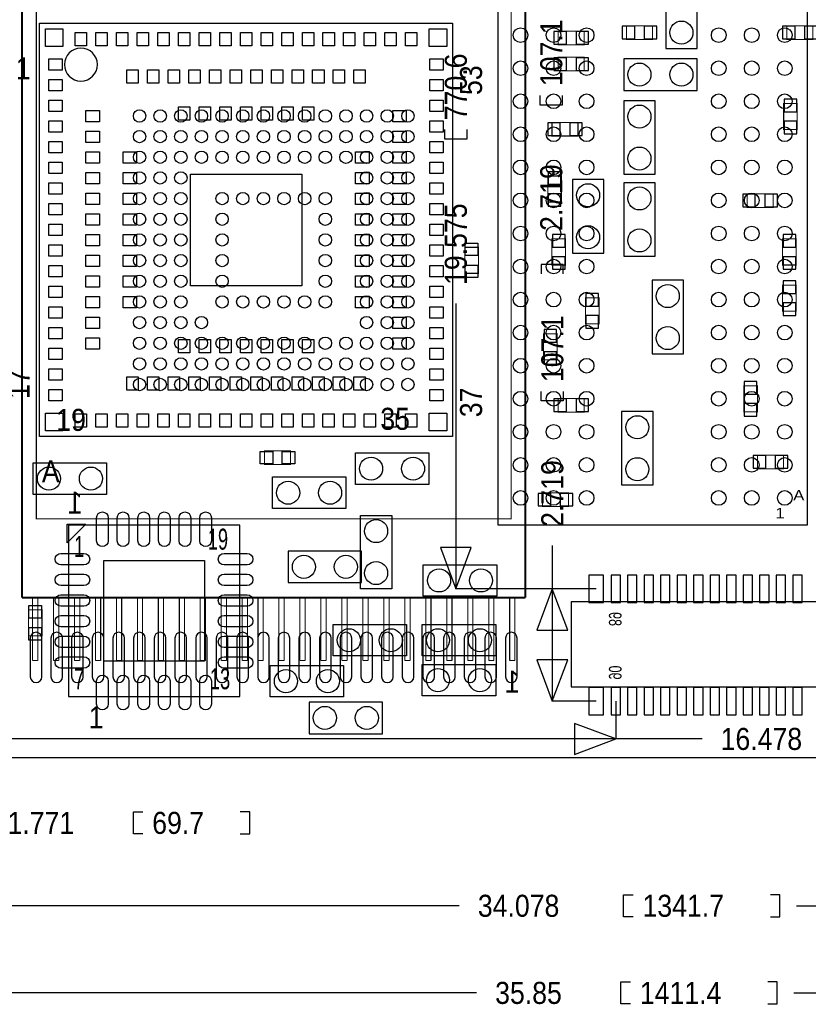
# Model space of a CAD drawing. Extents: x -5.8 to 60.7, y -6.1 to 33.5.
# Tile 2 of 5: x 3.8 to 22.9, y -6 to 17.9. Entities that reach past the tile are written whole.
import ezdxf
from ezdxf.enums import TextEntityAlignment as Align

# ---------------------------------------------------------------- set-up
doc = ezdxf.new("R2010")
doc.units = 0
for name, color, linetype in [('BG_DIMENSION', 1, 'CONTINUOUS'), ('BG_OUTLINE', 2, 'CONTINUOUS'), ('PG_ASSEMBLY_BOTTOM', 3, 'CONTINUOUS'), ('PG_ASSEMBLY_TOP', 4, 'CONTINUOUS'), ('PIN_BOTTOM', 6, 'CONTINUOUS'), ('PIN_TOP', 5, 'CONTINUOUS')]:
    doc.layers.add(name, color=color, linetype=linetype)

msp = doc.modelspace()

# ---------------------------------------------------------------- linework, layer by layer
at = {"layer": 'BG_DIMENSION'}
for points in [[(16.9545, 16.0274), (16.9545, 15.7988), (16.4211, 15.7988), (16.4211, 16.0274)], [(14.6431, 15.2019), (14.6431, 14.9733), (14.1097, 14.9733), (14.1097, 15.2019)], [(16.9799, 11.7094), (16.9799, 11.938), (16.4465, 11.938), (16.4465, 11.7094)], [(14.3764, 10.99185), (14.3764, 4.088384)], [(16.9799, 8.8646), (16.9799, 8.636), (16.4465, 8.636), (16.4465, 8.8646)], [(16.7132, 5.13715), (16.7132, 4.088384)], [(17.774412, 4.088384), (14.3764, 4.088384)], [(16.7132, 4.088384), (16.7132, 1.36906)], [(17.774412, 4.088384), (16.7132, 4.088384)], [(17.774412, 1.36906), (16.7132, 1.36906)], [(18.249392, 1.36906), (18.249392, 0.4572)], [(18.249392, 0.4572), (1.771142, 0.4572)], [(20.33905, 0.4572), (18.249392, 0.4572)], [(6.7945, -1.8415), (6.5659, -1.8415), (6.5659, -1.3081), (6.7945, -1.3081)], [(9.1567, -1.8415), (9.3853, -1.8415), (9.3853, -1.3081), (9.1567, -1.3081)], [(18.669, -3.8481), (18.4404, -3.8481), (18.4404, -3.3147), (18.669, -3.3147)], [(21.9964, -3.8481), (22.225, -3.8481), (22.225, -3.3147), (21.9964, -3.3147)], [(14.45895, -3.5814), (1.771142, -3.5814)], [(22.62505, -3.5814), (35.84956, -3.5814)], [(18.6055, -5.9563), (18.3769, -5.9563), (18.3769, -5.4229), (18.6055, -5.4229)], [(21.9329, -5.9563), (22.1615, -5.9563), (22.1615, -5.4229), (21.9329, -5.4229)], [(14.87805, -5.6896), (0, -5.6896)], [(22.56155, -5.6896), (35.84956, -5.6896)]]:
    msp.add_lwpolyline(points, dxfattribs=at)
for points in [[(14.001496, 5.088382), (14.3764, 4.088384), (14.751304, 5.088382)], [(17.088104, 3.088386), (16.7132, 4.088384), (16.338296, 3.088386)], [(16.338296, 2.369058), (16.7132, 1.36906), (17.088104, 2.369058)], [(17.249394, 0.082296), (18.249392, 0.4572), (17.249394, 0.832104)]]:
    msp.add_lwpolyline(points, close=True, dxfattribs=at)
at = {"layer": 'BG_OUTLINE'}
msp.add_lwpolyline([(0, 0), (0, 25.031954), (50.031904, 25.031954), (50.031904, 0)], close=True, dxfattribs=at)
at = {"layer": 'PG_ASSEMBLY_BOTTOM'}
for points, const_width in [([(3.86969, 20.691094), (3.86969, 3.876294)], 0.0508), ([(16.06169, 3.876294), (16.06169, 20.691094)], 0.0508), ([(3.86969, 3.876294), (16.06169, 3.876294)], 0.0508), ([(4.12369, 2.352294), (4.12369, 3.876294)], 0.0254), ([(4.25069, 3.876294), (4.25069, 2.352294)], 0.0254), ([(4.63169, 2.352294), (4.63169, 3.876294)], 0.0254), ([(4.75869, 3.876294), (4.75869, 2.352294)], 0.0254), ([(5.13969, 2.352294), (5.13969, 3.876294)], 0.0254), ([(5.26669, 3.876294), (5.26669, 2.352294)], 0.0254), ([(5.64769, 2.352294), (5.64769, 3.876294)], 0.0254), ([(5.77469, 3.876294), (5.77469, 2.352294)], 0.0254), ([(6.15569, 2.352294), (6.15569, 3.876294)], 0.0254), ([(6.28269, 3.876294), (6.28269, 2.352294)], 0.0254), ([(6.66369, 2.352294), (6.66369, 3.876294)], 0.0254), ([(6.79069, 3.876294), (6.79069, 2.352294)], 0.0254), ([(7.17169, 2.352294), (7.17169, 3.876294)], 0.0254), ([(7.29869, 3.876294), (7.29869, 2.352294)], 0.0254), ([(7.67969, 2.352294), (7.67969, 3.876294)], 0.0254), ([(7.80669, 3.876294), (7.80669, 2.352294)], 0.0254), ([(8.18769, 2.352294), (8.18769, 3.876294)], 0.0254), ([(8.31469, 3.876294), (8.31469, 2.352294)], 0.0254), ([(8.69569, 2.352294), (8.69569, 3.876294)], 0.0254), ([(8.82269, 3.876294), (8.82269, 2.352294)], 0.0254), ([(9.20369, 2.352294), (9.20369, 3.876294)], 0.0254), ([(9.33069, 3.876294), (9.33069, 2.352294)], 0.0254), ([(9.58469, 2.352294), (9.58469, 3.876294)], 0.0254), ([(9.71169, 3.876294), (9.71169, 2.352294)], 0.0254), ([(10.09269, 2.352294), (10.09269, 3.876294)], 0.0254), ([(10.21969, 3.876294), (10.21969, 2.352294)], 0.0254), ([(10.60069, 2.352294), (10.60069, 3.876294)], 0.0254), ([(10.72769, 3.876294), (10.72769, 2.352294)], 0.0254), ([(11.10869, 2.352294), (11.10869, 3.876294)], 0.0254), ([(11.23569, 3.876294), (11.23569, 2.352294)], 0.0254), ([(11.61669, 2.352294), (11.61669, 3.876294)], 0.0254), ([(11.74369, 3.876294), (11.74369, 2.352294)], 0.0254), ([(12.12469, 2.352294), (12.12469, 3.876294)], 0.0254), ([(12.25169, 3.876294), (12.25169, 2.352294)], 0.0254), ([(12.63269, 2.352294), (12.63269, 3.876294)], 0.0254), ([(12.75969, 3.876294), (12.75969, 2.352294)], 0.0254), ([(13.14069, 2.352294), (13.14069, 3.876294)], 0.0254), ([(13.26769, 3.876294), (13.26769, 2.352294)], 0.0254), ([(13.64869, 2.352294), (13.64869, 3.876294)], 0.0254), ([(13.77569, 3.876294), (13.77569, 2.352294)], 0.0254), ([(14.15669, 2.352294), (14.15669, 3.876294)], 0.0254), ([(14.28369, 3.876294), (14.28369, 2.352294)], 0.0254), ([(14.66469, 2.352294), (14.66469, 3.876294)], 0.0254), ([(14.79169, 3.876294), (14.79169, 2.352294)], 0.0254), ([(15.17269, 2.352294), (15.17269, 3.876294)], 0.0254), ([(15.29969, 3.876294), (15.29969, 2.352294)], 0.0254), ([(15.68069, 2.352294), (15.68069, 3.876294)], 0.0254), ([(15.80769, 3.876294), (15.80769, 2.352294)], 0.0254), ([(4.25069, 2.352294), (4.12369, 2.352294)], 0.0254), ([(4.75869, 2.352294), (4.63169, 2.352294)], 0.0254), ([(5.26669, 2.352294), (5.13969, 2.352294)], 0.0254), ([(5.77469, 2.352294), (5.64769, 2.352294)], 0.0254), ([(6.28269, 2.352294), (6.15569, 2.352294)], 0.0254), ([(6.79069, 2.352294), (6.66369, 2.352294)], 0.0254), ([(7.29869, 2.352294), (7.17169, 2.352294)], 0.0254), ([(7.80669, 2.352294), (7.67969, 2.352294)], 0.0254), ([(8.31469, 2.352294), (8.18769, 2.352294)], 0.0254), ([(8.82269, 2.352294), (8.69569, 2.352294)], 0.0254), ([(9.33069, 2.352294), (9.20369, 2.352294)], 0.0254), ([(9.71169, 2.352294), (9.58469, 2.352294)], 0.0254), ([(10.21969, 2.352294), (10.09269, 2.352294)], 0.0254), ([(10.72769, 2.352294), (10.60069, 2.352294)], 0.0254), ([(11.23569, 2.352294), (11.10869, 2.352294)], 0.0254), ([(11.74369, 2.352294), (11.61669, 2.352294)], 0.0254), ([(12.25169, 2.352294), (12.12469, 2.352294)], 0.0254), ([(12.75969, 2.352294), (12.63269, 2.352294)], 0.0254), ([(13.26769, 2.352294), (13.14069, 2.352294)], 0.0254), ([(13.77569, 2.352294), (13.64869, 2.352294)], 0.0254), ([(14.28369, 2.352294), (14.15669, 2.352294)], 0.0254), ([(14.79169, 2.352294), (14.66469, 2.352294)], 0.0254), ([(15.29969, 2.352294), (15.17269, 2.352294)], 0.0254), ([(15.80769, 2.352294), (15.68069, 2.352294)], 0.0254)]:
    msp.add_lwpolyline(points, dxfattribs=dict(at, const_width=const_width))
for points in [[(19.459194, 18.947384), (19.459194, 17.169384), (20.221194, 17.169384), (20.221194, 18.947384)], [(18.443194, 16.153384), (20.221194, 16.153384), (20.221194, 16.915384), (18.443194, 16.915384)], [(19.205194, 14.121384), (19.205194, 15.899384), (18.443194, 15.899384), (18.443194, 14.121384)], [(17.198594, 13.994384), (17.198594, 12.216384), (17.960594, 12.216384), (17.960594, 13.994384)], [(19.205194, 12.140184), (19.205194, 13.918184), (18.443194, 13.918184), (18.443194, 12.140184)], [(19.128994, 11.555984), (19.128994, 9.777984), (19.890994, 9.777984), (19.890994, 11.555984)], [(19.154394, 6.602984), (19.154394, 8.380984), (18.392394, 8.380984), (18.392394, 6.602984)], [(12.093194, 5.002784), (10.315194, 5.002784), (10.315194, 4.240784), (12.093194, 4.240784)], [(36.876736, 1.720342), (36.876736, 3.777742), (17.166336, 3.777742), (17.166336, 1.720342)], [(12.601194, 1.345184), (10.823194, 1.345184), (10.823194, 0.583184), (12.601194, 0.583184)]]:
    msp.add_lwpolyline(points, close=True, dxfattribs=at)
at = {"layer": 'PG_ASSEMBLY_BOTTOM', "const_width": 0.0254}
for points in [[(15.715742, 5.78358), (15.715742, 18.783808), (4.215638, 18.783808), (4.215638, 5.78358)], [(19.139154, 17.715484), (18.509234, 17.715484), (18.509234, 17.385284), (19.139154, 17.385284)], [(22.395434, 17.385284), (23.025354, 17.385284), (23.025354, 17.715484), (22.395434, 17.715484)], [(16.858234, 17.258284), (17.488154, 17.258284), (17.488154, 17.588484), (16.858234, 17.588484)], [(16.858234, 16.623284), (17.488154, 16.623284), (17.488154, 16.953484), (16.858234, 16.953484)], [(22.316694, 15.833344), (22.316694, 15.203424), (22.646894, 15.203424), (22.646894, 15.833344)], [(17.335754, 15.378684), (16.705834, 15.378684), (16.705834, 15.048484), (17.335754, 15.048484)], [(16.601694, 14.080744), (16.601694, 13.450824), (16.931894, 13.450824), (16.931894, 14.080744)], [(22.060154, 13.651484), (21.430234, 13.651484), (21.430234, 13.321284), (22.060154, 13.321284)], [(17.033494, 11.926824), (17.033494, 12.556744), (16.703294, 12.556744), (16.703294, 11.926824)], [(22.291294, 12.556744), (22.291294, 11.926824), (22.621494, 11.926824), (22.621494, 12.556744)], [(22.621494, 10.809224), (22.621494, 11.439144), (22.291294, 11.439144), (22.291294, 10.809224)], [(17.516094, 11.134344), (17.516094, 10.504424), (17.846294, 10.504424), (17.846294, 11.134344)], [(16.830294, 9.628378), (16.830294, 10.258298), (16.500094, 10.258298), (16.500094, 9.628378)], [(21.681694, 8.370824), (21.681694, 9.000744), (21.351494, 9.000744), (21.351494, 8.370824)], [(16.858234, 8.368284), (17.488154, 8.36803), (17.488154, 8.698738), (16.858234, 8.698484)], [(21.684234, 6.996684), (22.314154, 6.996684), (22.314154, 7.326884), (21.684234, 7.326884)], [(17.107154, 6.412484), (16.477234, 6.412484), (16.477234, 6.082284), (17.107154, 6.082284)]]:
    msp.add_lwpolyline(points, close=True, dxfattribs=at)
at = {"layer": 'PG_ASSEMBLY_TOP'}
for points in [[(22.893782, 18.939256), (15.39367, 18.939256), (15.39367, 5.639308), (22.893782, 5.639308)], [(4.29641, 17.77619), (14.29639, 17.77619), (14.29639, 7.77621), (4.29641, 7.77621)], [(11.94308, 7.3787), (13.72108, 7.3787), (13.72108, 6.6167), (11.94308, 6.6167)], [(5.9182, 6.3754), (4.1402, 6.3754), (4.1402, 7.1374), (5.9182, 7.1374)], [(11.71194, 6.03504), (9.93394, 6.03504), (9.93394, 6.79704), (11.71194, 6.79704)], [(12.827, 5.8674), (12.827, 4.0894), (12.065, 4.0894), (12.065, 5.8674)], [(4.966208, 5.205984), (4.966208, 5.656072), (5.416296, 5.656072)], [(4.991354, 1.481074), (9.141206, 1.481074), (9.141206, 5.630926), (4.991354, 5.630926)], [(13.589, 4.6736), (15.367, 4.6736), (15.367, 3.9116), (13.589, 3.9116)], [(11.4046, 3.2258), (13.1826, 3.2258), (13.1826, 2.4638), (11.4046, 2.4638)], [(15.3416, 2.4638), (13.5636, 2.4638), (13.5636, 3.2258), (15.3416, 3.2258)], [(9.8806, 2.2352), (11.6586, 2.2352), (11.6586, 1.4732), (9.8806, 1.4732)], [(13.5636, 2.2606), (15.3416, 2.2606), (15.3416, 1.4986), (13.5636, 1.4986)]]:
    msp.add_lwpolyline(points, close=True, dxfattribs=at)
msp.add_lwpolyline([(5.696458, 16.776192, 1), (4.896342, 16.776208, 1)], format="xyb", close=True, dxfattribs=at)
at = {"layer": 'PG_ASSEMBLY_TOP', "const_width": 0.0254}
for points in [[(14.5923, 11.72464), (14.5923, 12.35456), (14.9225, 12.35456), (14.9225, 11.72464)], [(9.74344, 7.4295), (10.37336, 7.4295), (10.37336, 7.0993), (9.74344, 7.0993)], [(4.02336, 2.95148), (4.02336, 3.5814), (4.35356, 3.5814), (4.35356, 2.95148)]]:
    msp.add_lwpolyline(points, close=True, dxfattribs=at)
at = {"layer": 'PIN_BOTTOM'}
for points in [[(18.70964, 17.397984), (18.70964, 17.702784), (18.40484, 17.702784), (18.40484, 17.397984)], [(19.243548, 17.397984), (19.243548, 17.702784), (18.938748, 17.702784), (18.938748, 17.397984)], [(22.29104, 17.702784), (22.29104, 17.397984), (22.59584, 17.397984), (22.59584, 17.702784)], [(22.824948, 17.702784), (22.824948, 17.397984), (23.129748, 17.397984), (23.129748, 17.702784)], [(16.75384, 17.575784), (16.75384, 17.270984), (17.05864, 17.270984), (17.05864, 17.575784)], [(17.287748, 17.575784), (17.287748, 17.270984), (17.592548, 17.270984), (17.592548, 17.575784)], [(16.75384, 16.940784), (16.75384, 16.635984), (17.05864, 16.635984), (17.05864, 16.940784)], [(17.287748, 16.940784), (17.287748, 16.635984), (17.592548, 16.635984), (17.592548, 16.940784)], [(22.634194, 15.937738), (22.329394, 15.937738), (22.329394, 15.632938), (22.634194, 15.632938)], [(16.90624, 15.061184), (16.90624, 15.365984), (16.60144, 15.365984), (16.60144, 15.061184)], [(17.440148, 15.061184), (17.440148, 15.365984), (17.135348, 15.365984), (17.135348, 15.061184)], [(22.634194, 15.40383), (22.329394, 15.40383), (22.329394, 15.09903), (22.634194, 15.09903)], [(16.919194, 14.185138), (16.614394, 14.185138), (16.614394, 13.880338), (16.919194, 13.880338)], [(16.919194, 13.65123), (16.614394, 13.65123), (16.614394, 13.34643), (16.919194, 13.34643)], [(21.63064, 13.333984), (21.63064, 13.638784), (21.32584, 13.638784), (21.32584, 13.333984)], [(22.164548, 13.333984), (22.164548, 13.638784), (21.859748, 13.638784), (21.859748, 13.333984)], [(16.715994, 12.356338), (17.020794, 12.356338), (17.020794, 12.661138), (16.715994, 12.661138)], [(22.608794, 12.661138), (22.303994, 12.661138), (22.303994, 12.356338), (22.608794, 12.356338)], [(16.715994, 11.82243), (17.020794, 11.82243), (17.020794, 12.12723), (16.715994, 12.12723)], [(22.608794, 12.12723), (22.303994, 12.12723), (22.303994, 11.82243), (22.608794, 11.82243)], [(22.303994, 11.238738), (22.608794, 11.238738), (22.608794, 11.543538), (22.303994, 11.543538)], [(17.833594, 11.238738), (17.528794, 11.238738), (17.528794, 10.933938), (17.833594, 10.933938)], [(22.303994, 10.70483), (22.608794, 10.70483), (22.608794, 11.00963), (22.303994, 11.00963)], [(17.833594, 10.70483), (17.528794, 10.70483), (17.528794, 10.40003), (17.833594, 10.40003)], [(16.512794, 10.057892), (16.817594, 10.057892), (16.817594, 10.362692), (16.512794, 10.362692)], [(16.512794, 9.523984), (16.817594, 9.523984), (16.817594, 9.828784), (16.512794, 9.828784)], [(21.364194, 8.800338), (21.668994, 8.800338), (21.668994, 9.105138), (21.364194, 9.105138)], [(16.75384, 8.685784), (16.75384, 8.380984), (17.05864, 8.380984), (17.05864, 8.685784)], [(17.287748, 8.685784), (17.287748, 8.380984), (17.592548, 8.380984), (17.592548, 8.685784)], [(21.364194, 8.26643), (21.668994, 8.26643), (21.668994, 8.57123), (21.364194, 8.57123)], [(21.57984, 7.314184), (21.57984, 7.009384), (21.88464, 7.009384), (21.88464, 7.314184)], [(22.113748, 7.314184), (22.113748, 7.009384), (22.418548, 7.009384), (22.418548, 7.314184)], [(16.67764, 6.094984), (16.67764, 6.399784), (16.37284, 6.399784), (16.37284, 6.094984)], [(17.211548, 6.094984), (17.211548, 6.399784), (16.906748, 6.399784), (16.906748, 6.094984)], [(17.952212, 3.758184), (17.952212, 4.418584), (17.596612, 4.418584), (17.596612, 3.758184)], [(18.363692, 3.758184), (18.363692, 4.418584), (18.135092, 4.418584), (18.135092, 3.758184)], [(18.763742, 3.758184), (18.763742, 4.418584), (18.535142, 4.418584), (18.535142, 3.758184)], [(19.163792, 3.758184), (19.163792, 4.418584), (18.935192, 4.418584), (18.935192, 3.758184)], [(19.563842, 3.758184), (19.563842, 4.418584), (19.335242, 4.418584), (19.335242, 3.758184)], [(19.963892, 3.758184), (19.963892, 4.418584), (19.735292, 4.418584), (19.735292, 3.758184)], [(20.363688, 3.758184), (20.363688, 4.418584), (20.135088, 4.418584), (20.135088, 3.758184)], [(20.763738, 3.758184), (20.763738, 4.418584), (20.535138, 4.418584), (20.535138, 3.758184)], [(21.163788, 3.758184), (21.163788, 4.418584), (20.935188, 4.418584), (20.935188, 3.758184)], [(21.563838, 3.758184), (21.563838, 4.418584), (21.335238, 4.418584), (21.335238, 3.758184)], [(21.963888, 3.758184), (21.963888, 4.418584), (21.735288, 4.418584), (21.735288, 3.758184)], [(22.363684, 3.758184), (22.363684, 4.418584), (22.135084, 4.418584), (22.135084, 3.758184)], [(22.763734, 3.758184), (22.763734, 4.418584), (22.535134, 4.418584), (22.535134, 3.758184)], [(17.952212, 1.03886), (17.952212, 1.69926), (17.596612, 1.69926), (17.596612, 1.03886)], [(18.363692, 1.03886), (18.363692, 1.69926), (18.135092, 1.69926), (18.135092, 1.03886)], [(18.763742, 1.03886), (18.763742, 1.69926), (18.535142, 1.69926), (18.535142, 1.03886)], [(19.163792, 1.03886), (19.163792, 1.69926), (18.935192, 1.69926), (18.935192, 1.03886)], [(19.563842, 1.03886), (19.563842, 1.69926), (19.335242, 1.69926), (19.335242, 1.03886)], [(19.963892, 1.03886), (19.963892, 1.69926), (19.735292, 1.69926), (19.735292, 1.03886)], [(20.363688, 1.03886), (20.363688, 1.69926), (20.135088, 1.69926), (20.135088, 1.03886)], [(20.763738, 1.03886), (20.763738, 1.69926), (20.535138, 1.69926), (20.535138, 1.03886)], [(21.163788, 1.03886), (21.163788, 1.69926), (20.935188, 1.69926), (20.935188, 1.03886)], [(21.563838, 1.03886), (21.563838, 1.69926), (21.335238, 1.69926), (21.335238, 1.03886)], [(21.963888, 1.03886), (21.963888, 1.69926), (21.735288, 1.69926), (21.735288, 1.03886)], [(22.363684, 1.03886), (22.363684, 1.69926), (22.135084, 1.69926), (22.135084, 1.03886)], [(22.763734, 1.03886), (22.763734, 1.69926), (22.535134, 1.69926), (22.535134, 1.03886)]]:
    msp.add_lwpolyline(points, close=True, dxfattribs=at)
for points in [[(4.07035, 2.898394), (4.07035, 1.958594, 1), (4.34975, 1.958594), (4.34975, 2.898394, 1)], [(4.57073, 2.898394), (4.57073, 1.958594, 1), (4.85013, 1.958594), (4.85013, 2.898394, 1)], [(5.07111, 2.898394), (5.07111, 1.958594, 1), (5.35051, 1.958594), (5.35051, 2.898394, 1)], [(5.57149, 2.898394), (5.57149, 1.958594, 1), (5.85089, 1.958594), (5.85089, 2.898394, 1)], [(6.07187, 2.898394), (6.07187, 1.958594, 1), (6.35127, 1.958594), (6.35127, 2.898394, 1)], [(6.57225, 2.898394), (6.57225, 1.958594, 1), (6.85165, 1.958594), (6.85165, 2.898394, 1)], [(7.07263, 2.898394), (7.07263, 1.958594, 1), (7.35203, 1.958594), (7.35203, 2.898394, 1)], [(7.57301, 2.898394), (7.57301, 1.958594, 1), (7.85241, 1.958594), (7.85241, 2.898394, 1)], [(8.07593, 2.898394), (8.07593, 1.958594, 1), (8.35533, 1.958594), (8.35533, 2.898394, 1)], [(8.57377, 2.898394), (8.57377, 1.958594, 1), (8.85317, 1.958594), (8.85317, 2.898394, 1)], [(9.07415, 2.898394), (9.07415, 1.958594, 1), (9.35355, 1.958594), (9.35355, 2.898394, 1)], [(9.57707, 2.898394), (9.57707, 1.958594, 1), (9.85647, 1.958594), (9.85647, 2.898394, 1)], [(10.07491, 2.898394), (10.07491, 1.958594, 1), (10.35431, 1.958594), (10.35431, 2.898394, 1)], [(10.57783, 2.898394), (10.57783, 1.958594, 1), (10.85723, 1.958594), (10.85723, 2.898394, 1)], [(11.07821, 2.898394), (11.07821, 1.958594, 1), (11.35761, 1.958594), (11.35761, 2.898394, 1)], [(11.57605, 2.898394), (11.57605, 1.958594, 1), (11.85545, 1.958594), (11.85545, 2.898394, 1)], [(12.07897, 2.898394), (12.07897, 1.958594, 1), (12.35837, 1.958594), (12.35837, 2.898394, 1)], [(12.57935, 2.898394), (12.57935, 1.958594, 1), (12.85875, 1.958594), (12.85875, 2.898394, 1)], [(13.07973, 2.898394), (13.07973, 1.958594, 1), (13.35913, 1.958594), (13.35913, 2.898394, 1)], [(13.58011, 2.898394), (13.58011, 1.958594, 1), (13.85951, 1.958594), (13.85951, 2.898394, 1)], [(14.08049, 2.898394), (14.08049, 1.958594, 1), (14.35989, 1.958594), (14.35989, 2.898394, 1)], [(14.58087, 2.898394), (14.58087, 1.958594, 1), (14.86027, 1.958594), (14.86027, 2.898394, 1)], [(15.08125, 2.898394), (15.08125, 1.958594, 1), (15.36065, 1.958594), (15.36065, 2.898394, 1)], [(15.58163, 2.898394), (15.58163, 1.958594, 1), (15.86103, 1.958594), (15.86103, 2.898394, 1)]]:
    msp.add_lwpolyline(points, format="xyb", close=True, dxfattribs=at)
for centre, radius in [((19.840194, 17.550384), 0.2794), ((18.824194, 16.534384), 0.2794), ((19.840194, 16.534384), 0.2794), ((18.824194, 15.518384), 0.2794), ((6.71576, 15.533624), 0.149987), ((7.215632, 15.533624), 0.149987), ((7.715758, 15.533624), 0.149987), ((8.21563, 15.533624), 0.149987), ((8.715756, 15.533624), 0.149987), ((9.215628, 15.533624), 0.149987), ((9.715754, 15.533624), 0.149987), ((10.215626, 15.533624), 0.149987), ((10.715752, 15.533624), 0.149987), ((11.215624, 15.533624), 0.149987), ((11.71575, 15.533624), 0.149987), ((12.215622, 15.533624), 0.149987), ((12.715748, 15.533624), 0.149987), ((13.21562, 15.533624), 0.149987), ((6.71576, 15.033752), 0.149987), ((7.215632, 15.033752), 0.149987), ((7.715758, 15.033752), 0.149987), ((8.21563, 15.033752), 0.149987), ((8.715756, 15.033752), 0.149987), ((9.215628, 15.033752), 0.149987), ((9.715754, 15.033752), 0.149987), ((10.215626, 15.033752), 0.149987), ((10.715752, 15.033752), 0.149987), ((11.215624, 15.033752), 0.149987), ((11.71575, 15.033752), 0.149987), ((12.215622, 15.033752), 0.149987), ((12.715748, 15.033752), 0.149987), ((13.21562, 15.033752), 0.149987), ((18.824194, 14.502384), 0.2794), ((6.71576, 14.533626), 0.149987), ((7.215632, 14.533626), 0.149987), ((7.715758, 14.533626), 0.149987), ((8.21563, 14.533626), 0.149987), ((8.715756, 14.533626), 0.149987), ((9.215628, 14.533626), 0.149987), ((9.715754, 14.533626), 0.149987), ((10.215626, 14.533626), 0.149987), ((10.715752, 14.533626), 0.149987), ((11.215624, 14.533626), 0.149987), ((11.71575, 14.533626), 0.149987), ((12.215622, 14.533626), 0.149987), ((12.715748, 14.533626), 0.149987), ((13.21562, 14.533626), 0.149987), ((6.71576, 14.033754), 0.149987), ((7.215632, 14.033754), 0.149987), ((7.715758, 14.033754), 0.149987), ((12.215622, 14.033754), 0.149987), ((12.715748, 14.033754), 0.149987), ((13.21562, 14.033754), 0.149987), ((17.579594, 13.613384), 0.2794), ((6.71576, 13.533628), 0.149987), ((7.215632, 13.533628), 0.149987), ((7.715758, 13.533628), 0.149987), ((8.715756, 13.533628), 0.149987), ((9.215628, 13.533628), 0.149987), ((9.715754, 13.533628), 0.149987), ((10.215626, 13.533628), 0.149987), ((10.715752, 13.533628), 0.149987), ((11.215624, 13.533628), 0.149987), ((12.215622, 13.533628), 0.149987), ((12.715748, 13.533628), 0.149987), ((13.21562, 13.533628), 0.149987), ((18.824194, 13.537184), 0.2794), ((6.71576, 13.033756), 0.149987), ((7.215632, 13.033756), 0.149987), ((7.715758, 13.033756), 0.149987), ((8.715756, 13.033756), 0.149987), ((11.215624, 13.033756), 0.149987), ((12.215622, 13.033756), 0.149987), ((12.715748, 13.033756), 0.149987), ((13.21562, 13.033756), 0.149987), ((17.579594, 12.597384), 0.2794), ((6.71576, 12.53363), 0.149987), ((7.215632, 12.53363), 0.149987), ((7.715758, 12.53363), 0.149987), ((8.715756, 12.53363), 0.149987), ((11.215624, 12.53363), 0.149987), ((12.215622, 12.53363), 0.149987), ((12.715748, 12.53363), 0.149987), ((13.21562, 12.53363), 0.149987), ((18.824194, 12.521184), 0.2794), ((6.71576, 12.033758), 0.149987), ((7.215632, 12.033758), 0.149987), ((7.715758, 12.033758), 0.149987), ((8.715756, 12.033758), 0.149987), ((11.215624, 12.033758), 0.149987), ((12.215622, 12.033758), 0.149987), ((12.715748, 12.033758), 0.149987), ((13.21562, 12.033758), 0.149987), ((6.71576, 11.533632), 0.149987), ((7.215632, 11.533632), 0.149987), ((7.715758, 11.533632), 0.149987), ((8.715756, 11.533632), 0.149987), ((11.215624, 11.533632), 0.149987), ((12.215622, 11.533632), 0.149987), ((12.715748, 11.533632), 0.149987), ((13.21562, 11.533632), 0.149987), ((19.509994, 11.174984), 0.2794), ((6.71576, 11.03376), 0.149987), ((7.215632, 11.03376), 0.149987), ((7.715758, 11.03376), 0.149987), ((8.715756, 11.03376), 0.149987), ((9.215628, 11.03376), 0.149987), ((9.715754, 11.03376), 0.149987), ((10.215626, 11.03376), 0.149987), ((10.715752, 11.03376), 0.149987), ((11.215624, 11.03376), 0.149987), ((12.215622, 11.03376), 0.149987), ((12.715748, 11.03376), 0.149987), ((13.21562, 11.03376), 0.149987), ((6.71576, 10.533634), 0.149987), ((7.215632, 10.533634), 0.149987), ((7.715758, 10.533634), 0.149987), ((8.21563, 10.533634), 0.149987), ((12.215622, 10.533634), 0.149987), ((12.715748, 10.533634), 0.149987), ((13.21562, 10.533634), 0.149987), ((19.509994, 10.158984), 0.2794), ((6.71576, 10.033762), 0.149987), ((7.215632, 10.033762), 0.149987), ((7.715758, 10.033762), 0.149987), ((8.21563, 10.033762), 0.149987), ((8.715756, 10.033762), 0.149987), ((9.215628, 10.033762), 0.149987), ((9.715754, 10.033762), 0.149987), ((10.215626, 10.033762), 0.149987), ((10.715752, 10.033762), 0.149987), ((11.215624, 10.033762), 0.149987), ((11.71575, 10.033762), 0.149987), ((12.215622, 10.033762), 0.149987), ((12.715748, 10.033762), 0.149987), ((13.21562, 10.033762), 0.149987), ((6.71576, 9.533636), 0.149987), ((7.215632, 9.533636), 0.149987), ((7.715758, 9.533636), 0.149987), ((8.21563, 9.533636), 0.149987), ((8.715756, 9.533636), 0.149987), ((9.215628, 9.533636), 0.149987), ((9.715754, 9.533636), 0.149987), ((10.215626, 9.533636), 0.149987), ((10.715752, 9.533636), 0.149987), ((11.215624, 9.533636), 0.149987), ((11.71575, 9.533636), 0.149987), ((12.215622, 9.533636), 0.149987), ((12.715748, 9.533636), 0.149987), ((13.21562, 9.533636), 0.149987), ((6.71576, 9.033764), 0.149987), ((7.215632, 9.033764), 0.149987), ((7.715758, 9.033764), 0.149987), ((8.21563, 9.033764), 0.149987), ((8.715756, 9.033764), 0.149987), ((9.215628, 9.033764), 0.149987), ((9.715754, 9.033764), 0.149987), ((10.215626, 9.033764), 0.149987), ((10.715752, 9.033764), 0.149987), ((11.215624, 9.033764), 0.149987), ((11.71575, 9.033764), 0.149987), ((12.215622, 9.033764), 0.149987), ((12.715748, 9.033764), 0.149987), ((13.21562, 9.033764), 0.149987), ((18.773394, 7.999984), 0.2794), ((18.773394, 6.983984), 0.2794), ((10.696194, 4.621784), 0.2794), ((11.712194, 4.621784), 0.2794), ((11.204194, 0.964184), 0.2794), ((12.220194, 0.964184), 0.2794)]:
    msp.add_circle(centre, radius, dxfattribs=at)
at = {"layer": 'PIN_TOP'}
for points in [[(4.434459, 17.638141), (4.858385, 17.638141), (4.858385, 17.214215), (4.434459, 17.214215)], [(13.734415, 17.638141), (14.158341, 17.638141), (14.158341, 17.214215), (13.734415, 17.214215)], [(5.433949, 17.553686), (5.433949, 17.228566), (5.158867, 17.228566), (5.158867, 17.553686)], [(5.933821, 17.553686), (5.933821, 17.228566), (5.658739, 17.228566), (5.658739, 17.553686)], [(6.433947, 17.553686), (6.433947, 17.228566), (6.158865, 17.228566), (6.158865, 17.553686)], [(6.933819, 17.553686), (6.933819, 17.228566), (6.658737, 17.228566), (6.658737, 17.553686)], [(7.433945, 17.553686), (7.433945, 17.228566), (7.158863, 17.228566), (7.158863, 17.553686)], [(7.933817, 17.553686), (7.933817, 17.228566), (7.658735, 17.228566), (7.658735, 17.553686)], [(8.433943, 17.553686), (8.433943, 17.228566), (8.158861, 17.228566), (8.158861, 17.553686)], [(8.933815, 17.553686), (8.933815, 17.228566), (8.658733, 17.228566), (8.658733, 17.553686)], [(9.433941, 17.553686), (9.433941, 17.228566), (9.158859, 17.228566), (9.158859, 17.553686)], [(9.934067, 17.553686), (9.934067, 17.228566), (9.658985, 17.228566), (9.658985, 17.553686)], [(10.433939, 17.553686), (10.433939, 17.228566), (10.158857, 17.228566), (10.158857, 17.553686)], [(10.934065, 17.553686), (10.934065, 17.228566), (10.658983, 17.228566), (10.658983, 17.553686)], [(11.433937, 17.553686), (11.433937, 17.228566), (11.158855, 17.228566), (11.158855, 17.553686)], [(11.934063, 17.553686), (11.934063, 17.228566), (11.658981, 17.228566), (11.658981, 17.553686)], [(12.433935, 17.553686), (12.433935, 17.228566), (12.158853, 17.228566), (12.158853, 17.553686)], [(12.934061, 17.553686), (12.934061, 17.228566), (12.658979, 17.228566), (12.658979, 17.553686)], [(13.433933, 17.553686), (13.433933, 17.228566), (13.158851, 17.228566), (13.158851, 17.553686)], [(4.518914, 16.913733), (4.844034, 16.913733), (4.844034, 16.638651), (4.518914, 16.638651)], [(14.073886, 16.638651), (13.748766, 16.638651), (13.748766, 16.913733), (14.073886, 16.913733)], [(6.683883, 16.653764), (6.683883, 16.328644), (6.408801, 16.328644), (6.408801, 16.653764)], [(7.184009, 16.653764), (7.184009, 16.328644), (6.908927, 16.328644), (6.908927, 16.653764)], [(7.683881, 16.653764), (7.683881, 16.328644), (7.408799, 16.328644), (7.408799, 16.653764)], [(8.184007, 16.653764), (8.184007, 16.328644), (7.908925, 16.328644), (7.908925, 16.653764)], [(8.683879, 16.653764), (8.683879, 16.328644), (8.408797, 16.328644), (8.408797, 16.653764)], [(9.184005, 16.653764), (9.184005, 16.328644), (8.908923, 16.328644), (8.908923, 16.653764)], [(9.683877, 16.653764), (9.683877, 16.328644), (9.408795, 16.328644), (9.408795, 16.653764)], [(10.184003, 16.653764), (10.184003, 16.328644), (9.908921, 16.328644), (9.908921, 16.653764)], [(10.683875, 16.653764), (10.683875, 16.328644), (10.408793, 16.328644), (10.408793, 16.653764)], [(11.184001, 16.653764), (11.184001, 16.328644), (10.908919, 16.328644), (10.908919, 16.653764)], [(11.683873, 16.653764), (11.683873, 16.328644), (11.408791, 16.328644), (11.408791, 16.653764)], [(12.183999, 16.653764), (12.183999, 16.328644), (11.908917, 16.328644), (11.908917, 16.653764)], [(4.518914, 16.413861), (4.844034, 16.413861), (4.844034, 16.138779), (4.518914, 16.138779)], [(14.073886, 16.138779), (13.748766, 16.138779), (13.748766, 16.413861), (14.073886, 16.413861)], [(4.518914, 15.913735), (4.844034, 15.913735), (4.844034, 15.638653), (4.518914, 15.638653)], [(7.933817, 15.753842), (7.933817, 15.428722), (7.658735, 15.428722), (7.658735, 15.753842)], [(8.433943, 15.753842), (8.433943, 15.428722), (8.158861, 15.428722), (8.158861, 15.753842)], [(8.933815, 15.753842), (8.933815, 15.428722), (8.658733, 15.428722), (8.658733, 15.753842)], [(9.433941, 15.753842), (9.433941, 15.428722), (9.158859, 15.428722), (9.158859, 15.753842)], [(9.934067, 15.753842), (9.934067, 15.428722), (9.658985, 15.428722), (9.658985, 15.753842)], [(10.433939, 15.753842), (10.433939, 15.428722), (10.158857, 15.428722), (10.158857, 15.753842)], [(10.934065, 15.753842), (10.934065, 15.428722), (10.658983, 15.428722), (10.658983, 15.753842)], [(14.073886, 15.638653), (13.748766, 15.638653), (13.748766, 15.913735), (14.073886, 15.913735)], [(5.418836, 15.663799), (5.743956, 15.663799), (5.743956, 15.388717), (5.418836, 15.388717)], [(13.173964, 15.388717), (12.848844, 15.388717), (12.848844, 15.663799), (13.173964, 15.663799)], [(4.518914, 15.413863), (4.844034, 15.413863), (4.844034, 15.138781), (4.518914, 15.138781)], [(14.073886, 15.138781), (13.748766, 15.138781), (13.748766, 15.413863), (14.073886, 15.413863)], [(5.418836, 15.163673), (5.743956, 15.163673), (5.743956, 14.888591), (5.418836, 14.888591)], [(13.173964, 14.888591), (12.848844, 14.888591), (12.848844, 15.163673), (13.173964, 15.163673)], [(4.518914, 14.913737), (4.844034, 14.913737), (4.844034, 14.638655), (4.518914, 14.638655)], [(14.073886, 14.638655), (13.748766, 14.638655), (13.748766, 14.913737), (14.073886, 14.913737)], [(5.418836, 14.663801), (5.743956, 14.663801), (5.743956, 14.388719), (5.418836, 14.388719)], [(6.318758, 14.663801), (6.643878, 14.663801), (6.643878, 14.388719), (6.318758, 14.388719)], [(12.274042, 14.388719), (11.948922, 14.388719), (11.948922, 14.663801), (12.274042, 14.663801)], [(13.173964, 14.388719), (12.848844, 14.388719), (12.848844, 14.663801), (13.173964, 14.663801)], [(4.518914, 14.413865), (4.844034, 14.413865), (4.844034, 14.138783), (4.518914, 14.138783)], [(14.073886, 14.138783), (13.748766, 14.138783), (13.748766, 14.413865), (14.073886, 14.413865)], [(5.418836, 14.163675), (5.743956, 14.163675), (5.743956, 13.888593), (5.418836, 13.888593)], [(6.318758, 14.163675), (6.643878, 14.163675), (6.643878, 13.888593), (6.318758, 13.888593)], [(7.94639, 14.12621), (10.64641, 14.12621), (10.64641, 11.42619), (7.94639, 11.42619)], [(12.274042, 13.888593), (11.948922, 13.888593), (11.948922, 14.163675), (12.274042, 14.163675)], [(13.173964, 13.888593), (12.848844, 13.888593), (12.848844, 14.163675), (13.173964, 14.163675)], [(4.518914, 13.913739), (4.844034, 13.913739), (4.844034, 13.638657), (4.518914, 13.638657)], [(14.073886, 13.638657), (13.748766, 13.638657), (13.748766, 13.913739), (14.073886, 13.913739)], [(5.418836, 13.663803), (5.743956, 13.663803), (5.743956, 13.388721), (5.418836, 13.388721)], [(6.318758, 13.663803), (6.643878, 13.663803), (6.643878, 13.388721), (6.318758, 13.388721)], [(12.274042, 13.388721), (11.948922, 13.388721), (11.948922, 13.663803), (12.274042, 13.663803)], [(13.173964, 13.388721), (12.848844, 13.388721), (12.848844, 13.663803), (13.173964, 13.663803)], [(4.518914, 13.413867), (4.844034, 13.413867), (4.844034, 13.138785), (4.518914, 13.138785)], [(14.073886, 13.138785), (13.748766, 13.138785), (13.748766, 13.413867), (14.073886, 13.413867)], [(5.418836, 13.163677), (5.743956, 13.163677), (5.743956, 12.888595), (5.418836, 12.888595)], [(6.318758, 13.163677), (6.643878, 13.163677), (6.643878, 12.888595), (6.318758, 12.888595)], [(12.274042, 12.888595), (11.948922, 12.888595), (11.948922, 13.163677), (12.274042, 13.163677)], [(13.173964, 12.888595), (12.848844, 12.888595), (12.848844, 13.163677), (13.173964, 13.163677)], [(4.518914, 12.913741), (4.844034, 12.913741), (4.844034, 12.638659), (4.518914, 12.638659)], [(14.073886, 12.638659), (13.748766, 12.638659), (13.748766, 12.913741), (14.073886, 12.913741)], [(5.418836, 12.663805), (5.743956, 12.663805), (5.743956, 12.388723), (5.418836, 12.388723)], [(6.318758, 12.663805), (6.643878, 12.663805), (6.643878, 12.388723), (6.318758, 12.388723)], [(12.274042, 12.388723), (11.948922, 12.388723), (11.948922, 12.663805), (12.274042, 12.663805)], [(13.173964, 12.388723), (12.848844, 12.388723), (12.848844, 12.663805), (13.173964, 12.663805)], [(4.518914, 12.413615), (4.844034, 12.413615), (4.844034, 12.138533), (4.518914, 12.138533)], [(14.073886, 12.138533), (13.748766, 12.138533), (13.748766, 12.413615), (14.073886, 12.413615)], [(14.9098, 12.154154), (14.605, 12.154154), (14.605, 12.458954), (14.9098, 12.458954)], [(5.418836, 12.163679), (5.743956, 12.163679), (5.743956, 11.888597), (5.418836, 11.888597)], [(6.318758, 12.163679), (6.643878, 12.163679), (6.643878, 11.888597), (6.318758, 11.888597)], [(12.274042, 11.888597), (11.948922, 11.888597), (11.948922, 12.163679), (12.274042, 12.163679)], [(13.173964, 11.888597), (12.848844, 11.888597), (12.848844, 12.163679), (13.173964, 12.163679)], [(14.9098, 11.620246), (14.605, 11.620246), (14.605, 11.925046), (14.9098, 11.925046)], [(4.518914, 11.913743), (4.844034, 11.913743), (4.844034, 11.638661), (4.518914, 11.638661)], [(14.073886, 11.638661), (13.748766, 11.638661), (13.748766, 11.913743), (14.073886, 11.913743)], [(5.418836, 11.663807), (5.743956, 11.663807), (5.743956, 11.388725), (5.418836, 11.388725)], [(6.318758, 11.663807), (6.643878, 11.663807), (6.643878, 11.388725), (6.318758, 11.388725)], [(12.274042, 11.388725), (11.948922, 11.388725), (11.948922, 11.663807), (12.274042, 11.663807)], [(13.173964, 11.388725), (12.848844, 11.388725), (12.848844, 11.663807), (13.173964, 11.663807)], [(4.518914, 11.413617), (4.844034, 11.413617), (4.844034, 11.138535), (4.518914, 11.138535)], [(14.073886, 11.138535), (13.748766, 11.138535), (13.748766, 11.413617), (14.073886, 11.413617)], [(5.418836, 11.163681), (5.743956, 11.163681), (5.743956, 10.888599), (5.418836, 10.888599)], [(6.318758, 11.163681), (6.643878, 11.163681), (6.643878, 10.888599), (6.318758, 10.888599)], [(12.274042, 10.888599), (11.948922, 10.888599), (11.948922, 11.163681), (12.274042, 11.163681)], [(13.173964, 10.888599), (12.848844, 10.888599), (12.848844, 11.163681), (13.173964, 11.163681)], [(4.518914, 10.913745), (4.844034, 10.913745), (4.844034, 10.638663), (4.518914, 10.638663)], [(14.073886, 10.638663), (13.748766, 10.638663), (13.748766, 10.913745), (14.073886, 10.913745)], [(5.418836, 10.663809), (5.743956, 10.663809), (5.743956, 10.388727), (5.418836, 10.388727)], [(13.173964, 10.388727), (12.848844, 10.388727), (12.848844, 10.663809), (13.173964, 10.663809)], [(4.518914, 10.413619), (4.844034, 10.413619), (4.844034, 10.138537), (4.518914, 10.138537)], [(14.073886, 10.138537), (13.748766, 10.138537), (13.748766, 10.413619), (14.073886, 10.413619)], [(5.418836, 10.163683), (5.743956, 10.163683), (5.743956, 9.888601), (5.418836, 9.888601)], [(7.658608, 9.798558), (7.658608, 10.123678), (7.93369, 10.123678), (7.93369, 9.798558)], [(8.158734, 9.798558), (8.158734, 10.123678), (8.433816, 10.123678), (8.433816, 9.798558)], [(8.658606, 9.798558), (8.658606, 10.123678), (8.933688, 10.123678), (8.933688, 9.798558)], [(9.158732, 9.798558), (9.158732, 10.123678), (9.433814, 10.123678), (9.433814, 9.798558)], [(9.658858, 9.798558), (9.658858, 10.123678), (9.93394, 10.123678), (9.93394, 9.798558)], [(10.15873, 9.798558), (10.15873, 10.123678), (10.433812, 10.123678), (10.433812, 9.798558)], [(10.658856, 9.798558), (10.658856, 10.123678), (10.933938, 10.123678), (10.933938, 9.798558)], [(13.173964, 9.888601), (12.848844, 9.888601), (12.848844, 10.163683), (13.173964, 10.163683)], [(4.518914, 9.913747), (4.844034, 9.913747), (4.844034, 9.638665), (4.518914, 9.638665)], [(14.073886, 9.638665), (13.748766, 9.638665), (13.748766, 9.913747), (14.073886, 9.913747)], [(4.518914, 9.413621), (4.844034, 9.413621), (4.844034, 9.138539), (4.518914, 9.138539)], [(14.073886, 9.138539), (13.748766, 9.138539), (13.748766, 9.413621), (14.073886, 9.413621)], [(6.408674, 8.898636), (6.408674, 9.223756), (6.683756, 9.223756), (6.683756, 8.898636)], [(6.9088, 8.898636), (6.9088, 9.223756), (7.183882, 9.223756), (7.183882, 8.898636)], [(7.408672, 8.898636), (7.408672, 9.223756), (7.683754, 9.223756), (7.683754, 8.898636)], [(7.908798, 8.898636), (7.908798, 9.223756), (8.18388, 9.223756), (8.18388, 8.898636)], [(8.40867, 8.898636), (8.40867, 9.223756), (8.683752, 9.223756), (8.683752, 8.898636)], [(8.908796, 8.898636), (8.908796, 9.223756), (9.183878, 9.223756), (9.183878, 8.898636)], [(9.408668, 8.898636), (9.408668, 9.223756), (9.68375, 9.223756), (9.68375, 8.898636)], [(9.908794, 8.898636), (9.908794, 9.223756), (10.183876, 9.223756), (10.183876, 8.898636)], [(10.408666, 8.898636), (10.408666, 9.223756), (10.683748, 9.223756), (10.683748, 8.898636)], [(10.908792, 8.898636), (10.908792, 9.223756), (11.183874, 9.223756), (11.183874, 8.898636)], [(11.408664, 8.898636), (11.408664, 9.223756), (11.683746, 9.223756), (11.683746, 8.898636)], [(11.90879, 8.898636), (11.90879, 9.223756), (12.183872, 9.223756), (12.183872, 8.898636)], [(4.518914, 8.913749), (4.844034, 8.913749), (4.844034, 8.638667), (4.518914, 8.638667)], [(14.073886, 8.638667), (13.748766, 8.638667), (13.748766, 8.913749), (14.073886, 8.913749)], [(4.434459, 8.338185), (4.858385, 8.338185), (4.858385, 7.914259), (4.434459, 7.914259)], [(5.15874, 7.998714), (5.15874, 8.323834), (5.433822, 8.323834), (5.433822, 7.998714)], [(5.658612, 7.998714), (5.658612, 8.323834), (5.933694, 8.323834), (5.933694, 7.998714)], [(6.158738, 7.998714), (6.158738, 8.323834), (6.43382, 8.323834), (6.43382, 7.998714)], [(6.65861, 7.998714), (6.65861, 8.323834), (6.933692, 8.323834), (6.933692, 7.998714)], [(7.158736, 7.998714), (7.158736, 8.323834), (7.433818, 8.323834), (7.433818, 7.998714)], [(7.658608, 7.998714), (7.658608, 8.323834), (7.93369, 8.323834), (7.93369, 7.998714)], [(8.158734, 7.998714), (8.158734, 8.323834), (8.433816, 8.323834), (8.433816, 7.998714)], [(8.658606, 7.998714), (8.658606, 8.323834), (8.933688, 8.323834), (8.933688, 7.998714)], [(9.158732, 7.998714), (9.158732, 8.323834), (9.433814, 8.323834), (9.433814, 7.998714)], [(9.658858, 7.998714), (9.658858, 8.323834), (9.93394, 8.323834), (9.93394, 7.998714)], [(10.15873, 7.998714), (10.15873, 8.323834), (10.433812, 8.323834), (10.433812, 7.998714)], [(10.658856, 7.998714), (10.658856, 8.323834), (10.933938, 8.323834), (10.933938, 7.998714)], [(11.158728, 7.998714), (11.158728, 8.323834), (11.43381, 8.323834), (11.43381, 7.998714)], [(11.658854, 7.998714), (11.658854, 8.323834), (11.933936, 8.323834), (11.933936, 7.998714)], [(12.158726, 7.998714), (12.158726, 8.323834), (12.433808, 8.323834), (12.433808, 7.998714)], [(12.658852, 7.998714), (12.658852, 8.323834), (12.933934, 8.323834), (12.933934, 7.998714)], [(13.158724, 7.998714), (13.158724, 8.323834), (13.433806, 8.323834), (13.433806, 7.998714)], [(13.734415, 8.338185), (14.158341, 8.338185), (14.158341, 7.914259), (13.734415, 7.914259)], [(9.639046, 7.112), (9.639046, 7.4168), (9.943846, 7.4168), (9.943846, 7.112)], [(10.172954, 7.112), (10.172954, 7.4168), (10.477754, 7.4168), (10.477754, 7.112)], [(5.84708, 2.3368), (5.84708, 4.7752), (8.28548, 4.7752), (8.28548, 2.3368)], [(4.34086, 3.380994), (4.03606, 3.380994), (4.03606, 3.685794), (4.34086, 3.685794)], [(4.34086, 2.847086), (4.03606, 2.847086), (4.03606, 3.151886), (4.34086, 3.151886)]]:
    msp.add_lwpolyline(points, close=True, dxfattribs=at)
for points in [[(5.956046, 5.810504), (5.956046, 5.251704, -1), (5.676646, 5.251704), (5.676646, 5.810504, -1)], [(6.455918, 5.810504), (6.455918, 5.251704, -1), (6.176518, 5.251704), (6.176518, 5.810504, -1)], [(6.956044, 5.810504), (6.956044, 5.251704, -1), (6.676644, 5.251704), (6.676644, 5.810504, -1)], [(7.455916, 5.810504), (7.455916, 5.251704, -1), (7.176516, 5.251704), (7.176516, 5.810504, -1)], [(7.956042, 5.810504), (7.956042, 5.251704, -1), (7.676642, 5.251704), (7.676642, 5.810504, -1)], [(8.455914, 5.810504), (8.455914, 5.251704, -1), (8.176514, 5.251704), (8.176514, 5.810504, -1)], [(5.370576, 4.666234), (4.811776, 4.666234, -1), (4.811776, 4.945634), (5.370576, 4.945634, -1)], [(9.320784, 4.666234), (8.761984, 4.666234, -1), (8.761984, 4.945634), (9.320784, 4.945634, -1)], [(5.370576, 4.166362), (4.811776, 4.166362, -1), (4.811776, 4.445762), (5.370576, 4.445762, -1)], [(9.320784, 4.166362), (8.761984, 4.166362, -1), (8.761984, 4.445762), (9.320784, 4.445762, -1)], [(5.370576, 3.666236), (4.811776, 3.666236, -1), (4.811776, 3.945636), (5.370576, 3.945636, -1)], [(9.320784, 3.666236), (8.761984, 3.666236, -1), (8.761984, 3.945636), (9.320784, 3.945636, -1)], [(5.370576, 3.166364), (4.811776, 3.166364, -1), (4.811776, 3.445764), (5.370576, 3.445764, -1)], [(9.320784, 3.166364), (8.761984, 3.166364, -1), (8.761984, 3.445764), (9.320784, 3.445764, -1)], [(5.370576, 2.666238), (4.811776, 2.666238, -1), (4.811776, 2.945638), (5.370576, 2.945638, -1)], [(9.320784, 2.666238), (8.761984, 2.666238, -1), (8.761984, 2.945638), (9.320784, 2.945638, -1)], [(5.370576, 2.166366), (4.811776, 2.166366, -1), (4.811776, 2.445766), (5.370576, 2.445766, -1)], [(9.320784, 2.166366), (8.761984, 2.166366, -1), (8.761984, 2.445766), (9.320784, 2.445766, -1)], [(5.956046, 1.860296), (5.956046, 1.301496, -1), (5.676646, 1.301496), (5.676646, 1.860296, -1)], [(6.455918, 1.860296), (6.455918, 1.301496, -1), (6.176518, 1.301496), (6.176518, 1.860296, -1)], [(6.956044, 1.860296), (6.956044, 1.301496, -1), (6.676644, 1.301496), (6.676644, 1.860296, -1)], [(7.455916, 1.860296), (7.455916, 1.301496, -1), (7.176516, 1.301496), (7.176516, 1.860296, -1)], [(7.956042, 1.860296), (7.956042, 1.301496, -1), (7.676642, 1.301496), (7.676642, 1.860296, -1)], [(8.455914, 1.860296), (8.455914, 1.301496, -1), (8.176514, 1.301496), (8.176514, 1.860296, -1)]]:
    msp.add_lwpolyline(points, format="xyb", close=True, dxfattribs=at)
for centre, radius in [((15.943834, 17.48917), 0.1778), ((16.74368, 17.48917), 0.1778), ((17.54378, 17.48917), 0.1778), ((20.743672, 17.48917), 0.1778), ((21.543772, 17.48917), 0.1778), ((22.343618, 17.48917), 0.1778), ((15.943834, 16.689324), 0.1778), ((16.74368, 16.689324), 0.1778), ((17.54378, 16.689324), 0.1778), ((20.743672, 16.689324), 0.1778), ((21.543772, 16.689324), 0.1778), ((22.343618, 16.689324), 0.1778), ((15.943834, 15.889224), 0.1778), ((16.74368, 15.889224), 0.1778), ((17.54378, 15.889224), 0.1778), ((20.743672, 15.889224), 0.1778), ((21.543772, 15.889224), 0.1778), ((22.343618, 15.889224), 0.1778), ((15.943834, 15.089378), 0.1778), ((16.74368, 15.089378), 0.1778), ((17.54378, 15.089378), 0.1778), ((20.743672, 15.089378), 0.1778), ((21.543772, 15.089378), 0.1778), ((22.343618, 15.089378), 0.1778), ((15.943834, 14.289278), 0.1778), ((16.74368, 14.289278), 0.1778), ((17.54378, 14.289278), 0.1778), ((20.743672, 14.289278), 0.1778), ((21.543772, 14.289278), 0.1778), ((22.343618, 14.289278), 0.1778), ((15.943834, 13.489178), 0.1778), ((16.74368, 13.489178), 0.1778), ((17.54378, 13.489178), 0.1778), ((20.743672, 13.489178), 0.1778), ((21.543772, 13.489178), 0.1778), ((22.343618, 13.489178), 0.1778), ((15.943834, 12.689332), 0.1778), ((16.74368, 12.689332), 0.1778), ((17.54378, 12.689332), 0.1778), ((20.743672, 12.689332), 0.1778), ((21.543772, 12.689332), 0.1778), ((22.343618, 12.689332), 0.1778), ((15.943834, 11.889232), 0.1778), ((16.74368, 11.889232), 0.1778), ((17.54378, 11.889232), 0.1778), ((20.743672, 11.889232), 0.1778), ((21.543772, 11.889232), 0.1778), ((22.343618, 11.889232), 0.1778), ((15.943834, 11.089386), 0.1778), ((16.74368, 11.089386), 0.1778), ((17.54378, 11.089386), 0.1778), ((20.743672, 11.089386), 0.1778), ((21.543772, 11.089386), 0.1778), ((22.343618, 11.089386), 0.1778), ((15.943834, 10.289286), 0.1778), ((16.74368, 10.289286), 0.1778), ((17.54378, 10.289286), 0.1778), ((20.743672, 10.289286), 0.1778), ((21.543772, 10.289286), 0.1778), ((22.343618, 10.289286), 0.1778), ((15.943834, 9.489186), 0.1778), ((16.74368, 9.489186), 0.1778), ((17.54378, 9.489186), 0.1778), ((20.743672, 9.489186), 0.1778), ((21.543772, 9.489186), 0.1778), ((22.343618, 9.489186), 0.1778), ((15.943834, 8.68934), 0.1778), ((16.74368, 8.68934), 0.1778), ((17.54378, 8.68934), 0.1778), ((20.743672, 8.68934), 0.1778), ((21.543772, 8.68934), 0.1778), ((22.343618, 8.68934), 0.1778), ((15.943834, 7.88924), 0.1778), ((16.74368, 7.88924), 0.1778), ((17.54378, 7.88924), 0.1778), ((20.743672, 7.88924), 0.1778), ((21.543772, 7.88924), 0.1778), ((22.343618, 7.88924), 0.1778), ((12.32408, 6.9977), 0.2794), ((13.34008, 6.9977), 0.2794), ((15.943834, 7.089394), 0.1778), ((16.74368, 7.089394), 0.1778), ((17.54378, 7.089394), 0.1778), ((20.743672, 7.089394), 0.1778), ((21.543772, 7.089394), 0.1778), ((22.343618, 7.089394), 0.1778), ((4.5212, 6.7564), 0.2794), ((5.5372, 6.7564), 0.2794), ((10.31494, 6.41604), 0.2794), ((11.33094, 6.41604), 0.2794), ((15.943834, 6.289294), 0.1778), ((16.74368, 6.289294), 0.1778), ((17.54378, 6.289294), 0.1778), ((20.743672, 6.289294), 0.1778), ((21.543772, 6.289294), 0.1778), ((22.343618, 6.289294), 0.1778), ((12.446, 5.4864), 0.2794), ((12.446, 4.4704), 0.2794), ((13.97, 4.2926), 0.2794), ((14.986, 4.2926), 0.2794), ((11.7856, 2.8448), 0.2794), ((12.8016, 2.8448), 0.2794), ((13.9446, 2.8448), 0.2794), ((14.9606, 2.8448), 0.2794), ((13.9446, 1.8796), 0.2794), ((14.9606, 1.8796), 0.2794), ((10.2616, 1.8542), 0.2794), ((11.2776, 1.8542), 0.2794)]:
    msp.add_circle(centre, radius, dxfattribs=at)

# ---------------------------------------------------------------- texts
at = {"layer": 'BG_DIMENSION', "width": 0.904762}
for s, p in [('107.1', (16.9545, 16.256)), ('770.6', (14.6431, 15.4305)), ('2.719', (16.9545, 12.7508)), ('19.575', (14.6431, 11.4427)), ('107.1', (16.9799, 9.0932)), ('2.719', (16.9799, 5.588))]:
    msp.add_text(s, height=0.5334, rotation=90, dxfattribs=at).set_placement(p)
for s, p in [('16.478', (20.7899, 0.1905)), ('1.771', (3.5179, -1.8415)), ('69.7', (7.0231, -1.8415)), ('34.078', (14.9098, -3.8481)), ('1341.7', (18.8976, -3.8481)), ('35.85', (15.3289, -5.9563)), ('1411.4', (18.8341, -5.9563))]:
    msp.add_text(s, height=0.5334, dxfattribs=at).set_placement(p)
at = {"layer": 'PG_ASSEMBLY_BOTTOM', "text_generation_flag": 2, "width": 0.904762}
for s, p in [('A', (4.567174, 6.6675)), ('1', (5.158994, 5.906516)), ('1', (15.750794, 1.573784))]:
    msp.add_text(s, height=0.5334, dxfattribs=at).set_placement(p, align=Align.CENTER)
at = {"layer": 'PG_ASSEMBLY_BOTTOM', "text_generation_flag": 2, "width": 0.75}
for s, p in [('89', (18.0848, 3.1877)), ('90', (18.0848, 1.8923))]:
    msp.add_text(s, height=0.3048, rotation=270, dxfattribs=at).set_placement(p)
at = {"layer": 'PG_ASSEMBLY_TOP'}
for s, height, width, p in [('1', 0.5334, 0.904762, (3.7211, 16.4211)), ('19', 0.5334, 0.904762, (4.699, 7.9121)), ('35', 0.5334, 0.904762, (12.5476, 7.9375)), ('A', 0.254, 1.2, (22.547326, 6.227318)), ('1', 0.254, 1.2, (22.115526, 5.795518)), ('19', 0.508, 0.65, (8.3693, 5.037582)), ('1', 0.508, 0.65, (5.1308, 4.859782)), ('7', 0.508, 0.65, (5.1308, 1.659382)), ('13', 0.508, 0.65, (8.4201, 1.659382)), ('1', 0.5334, 0.904762, (5.4864, 0.7112))]:
    msp.add_text(s, height=height, dxfattribs=dict(at, width=width)).set_placement(p)
at = {"layer": 'PG_ASSEMBLY_TOP', "width": 0.904762}
for s, p in [('53', (15.0114, 16.0401)), ('17', (4.0513, 8.6868)), ('37', (15.0114, 8.2423))]:
    msp.add_text(s, height=0.5334, rotation=90, dxfattribs=at).set_placement(p)

doc.saveas('drawing.dxf')
